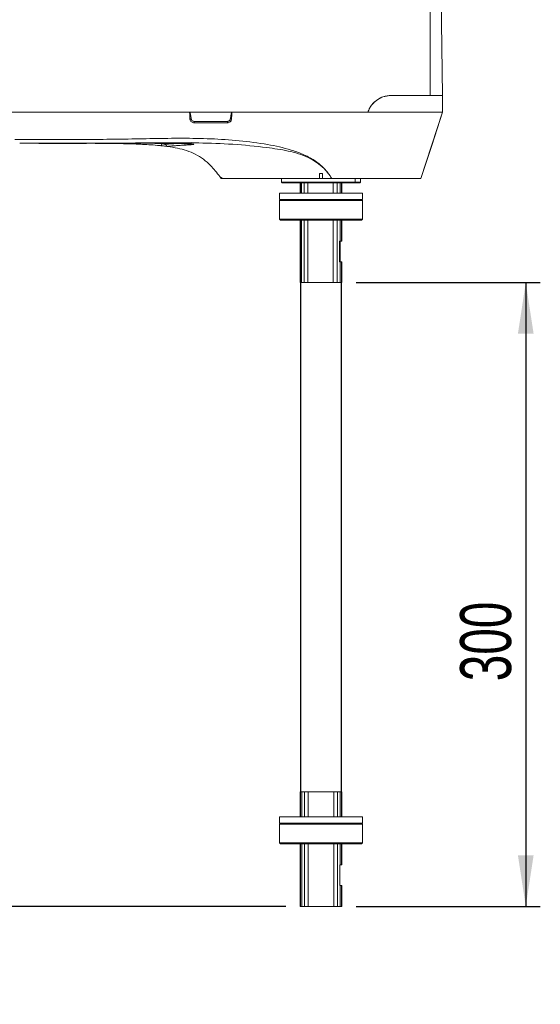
# Paper-space layout '图纸2' of a CAD drawing. Header units: millimetres. Extents: x 94 to 220, y 40 to 188.
# Tile 4 of 5: x 184 to 220, y 40 to 108. Entities that reach past the tile are written whole.
import ezdxf

# ---------------------------------------------------------------- set-up
doc = ezdxf.new("R2010")
doc.units = ezdxf.units.MM
doc.layers.add('图框', color=7, linetype='Continuous')
doc.styles.add('SLDTEXTSTYLE0', font='TXT', dxfattribs={"width": 0.7})
doc.dimstyles.new('SLDDIMSTYLE5', dxfattribs={"dimtxt": 3.5, "dimasz": 3.5, "dimexe": 0, "dimexo": 0.0625, "dimgap": 0.875, "dimtad": 2, "dimlfac": 7, "dimrnd": 1e-09, "dimzin": 12, "dimdsep": 46, "dimtxsty": 'SLDTEXTSTYLE0', "dimsah": 1, "dimcen": 0.09, "dimadec": 0, "dimazin": 3, "dimtfac": 1, "dimtofl": 0, "dimtmove": 0, "dimatfit": 3, "dimfxl": 0, "dimfrac": 2, "dimtolj": 1, "dimtzin": 12, "dimarcsym": 0})
doc.dimstyles.new('SLDDIMSTYLE6', dxfattribs={"dimtxt": 3.5, "dimasz": 3.5, "dimexe": 0, "dimexo": 0.0625, "dimgap": 0.875, "dimtad": 2, "dimlfac": 7, "dimrnd": 1e-09, "dimzin": 12, "dimdsep": 46, "dimtxsty": 'SLDTEXTSTYLE0', "dimsah": 1, "dimcen": 0.09, "dimadec": 0, "dimazin": 3, "dimtfac": 1, "dimtmove": 0, "dimatfit": 0, "dimfxl": 0, "dimfrac": 2, "dimtolj": 1, "dimtzin": 12, "dimarcsym": 0})

# ---------------------------------------------------------------- blocks, each defined once
blk = doc.blocks.new('*D11')
at = {"layer": '图框', "color": 7}
for p, q in [((207.279, 89.967), (219.941, 89.967)), ((218.941, 89.967), (218.941, 47.11)), ((207.287, 47.11), (219.941, 47.11))]:
    blk.add_line(p, q, dxfattribs=at)
for points in [[(218.941, 89.967), (218.403, 86.467), (219.48, 86.467)], [(218.941, 47.11), (219.48, 50.61), (218.403, 50.61)]]:
    blk.add_solid(points, dxfattribs=at)
at = {"layer": '图框', "color": 7, "insert": (214.429, 62.578, 0.014), "char_height": 3.5, "attachment_point": 1, "rotation": 90, "style": 'SLDTEXTSTYLE0'}
blk.add_mtext('300', dxfattribs=at)
blk = doc.blocks.new('*D12')
at = {"layer": '图框', "color": 7}
for p, q in [((179.292, 67.11), (179.292, 73.841)), ((127.333, 67.11), (180.292, 67.11)), ((179.292, 67.11), (179.292, 47.11)), ((202.457, 47.11), (178.292, 47.11)), ((179.292, 47.11), (179.292, 40.379))]:
    blk.add_line(p, q, dxfattribs=at)
for points in [[(179.292, 67.11), (179.831, 70.61), (178.754, 70.61)], [(179.292, 47.11), (178.754, 43.61), (179.831, 43.61)]]:
    blk.add_solid(points, dxfattribs=at)
at = {"layer": '图框', "color": 7, "insert": (174.781, 51.56, 0.014), "char_height": 3.5, "attachment_point": 1, "rotation": 90, "style": 'SLDTEXTSTYLE0'}
blk.add_mtext('140', dxfattribs=at)

psp = doc.layouts.new('图纸2')

# ---------------------------------------------------------------- linework, layer by layer
at = {"color": 7, "linetype": 'Continuous', "lineweight": 15}
for p, q in [((212.3745, 102.8244), (212.3745, 111.7828)), ((213.2174, 102.8244), (213.0861, 111.7828)), ((209.7023, 102.8244), (213.2289, 102.8244)), ((213.2289, 101.6816), (213.2289, 102.8244)), ((208.0861, 101.6816), (213.2289, 101.6816)), ((213.2289, 101.6816), (211.729, 97.1103)), ((184.1595, 99.5387), (184.2683, 99.5386)), ((204.9789, 97.4674), (204.7647, 97.4674)), ((204.7647, 97.4674), (204.7647, 97.1103)), ((204.9789, 97.1103), (204.9789, 97.4674)), ((197.9138, 97.2501), (198.0147, 97.1103)), ((202.1575, 97.1103), (202.1575, 96.8673)), ((202.1575, 96.8673), (202.2004, 96.8244)), ((207.2225, 96.8673), (202.1575, 96.8673)), ((207.1853, 96.8244), (202.2004, 96.8244)), ((203.4432, 96.8244), (203.4432, 96.1102)), ((203.4506, 96.1102), (203.4506, 96.8244)), ((203.5309, 96.8244), (203.5309, 96.1102)), ((203.7132, 96.1102), (203.7132, 96.8244)), ((203.9569, 96.8244), (203.9569, 96.1102)), ((204.7647, 97.1103), (204.9789, 97.1103)), ((204.9789, 97.1103), (205.6045, 97.1103)), ((205.6045, 97.1103), (205.607, 97.1103)), ((205.7076, 96.1102), (205.7076, 96.8244)), ((205.969, 96.8244), (205.969, 96.1102)), ((206.1749, 96.1102), (206.1749, 96.8244)), ((206.2794, 96.8244), (206.2794, 96.1102)), ((206.3004, 96.1102), (206.3004, 96.8244)), ((207.1853, 96.8244), (207.2225, 96.8673)), ((207.5432, 96.8244), (207.1853, 96.8244)), ((207.5861, 96.8673), (207.2225, 96.8673)), ((207.5432, 96.8244), (207.5861, 96.8673)), ((207.5861, 96.8673), (207.5861, 97.1103)), ((202.0147, 96.1102), (202.0147, 95.6816)), ((202.0147, 96.1102), (207.7186, 96.1102)), ((207.7186, 95.6816), (207.7186, 96.1102)), ((207.7186, 96.1102), (207.7286, 96.1102)), ((207.7286, 96.1102), (207.7286, 95.6816)), ((202.0861, 95.6816), (202.0147, 95.6102)), ((202.0147, 95.6816), (207.7186, 95.6816)), ((202.0147, 95.6102), (202.0147, 94.3244)), ((202.0147, 95.6102), (207.7214, 95.6102)), ((207.7214, 95.6102), (207.65, 95.6816)), ((207.6575, 95.6816), (207.7289, 95.6102)), ((207.7286, 95.6816), (207.7186, 95.6816)), ((207.7214, 94.3244), (207.7214, 95.6102)), ((207.7289, 95.6102), (207.7289, 94.3244)), ((202.0147, 94.3244), (202.0861, 94.253)), ((202.0147, 94.3244), (207.7214, 94.3244)), ((207.65, 94.253), (202.0861, 94.253)), ((203.4432, 94.253), (203.4432, 89.9673)), ((203.4506, 89.9673), (203.4506, 94.253)), ((203.5309, 94.253), (203.5309, 89.9673)), ((203.7132, 89.9673), (203.7132, 94.253)), ((203.9569, 94.253), (203.9569, 89.9673)), ((205.7076, 89.9673), (205.7076, 94.253)), ((205.969, 94.253), (205.969, 89.9673)), ((206.1749, 92.8244), (206.1749, 94.253)), ((206.2794, 94.253), (206.2794, 92.8244)), ((206.3004, 92.8244), (206.3004, 94.253)), ((207.65, 94.253), (207.7214, 94.3244)), ((207.6575, 94.253), (207.65, 94.253)), ((207.7289, 94.3244), (207.6575, 94.253)), ((206.1349, 92.8244), (206.1749, 92.8244)), ((206.1349, 91.3959), (206.1349, 92.8244)), ((206.1405, 91.3959), (206.1405, 92.8244)), ((206.1749, 92.8244), (206.2794, 92.8244)), ((206.1786, 92.8244), (206.1786, 91.3959)), ((206.2794, 92.8244), (206.3004, 92.8244)), ((206.1749, 91.3959), (206.1349, 91.3959)), ((206.1749, 89.9673), (206.1749, 91.3959)), ((206.2794, 91.3959), (206.1749, 91.3959)), ((206.2794, 91.3959), (206.2794, 89.9673)), ((206.3004, 91.3959), (206.2794, 91.3959)), ((206.3004, 89.9673), (206.3004, 91.3959)), ((203.4432, 89.9673), (203.4506, 89.9673)), ((203.5309, 89.9673), (203.4506, 89.9673)), ((203.5309, 89.9673), (203.7132, 89.9673)), ((203.7132, 89.9673), (203.9569, 89.9673)), ((203.9569, 89.9673), (205.7076, 89.9673)), ((205.7076, 89.9673), (205.969, 89.9673)), ((205.969, 89.9673), (206.1749, 89.9673)), ((206.1749, 89.9673), (206.2794, 89.9673)), ((206.2794, 89.9673), (206.3004, 89.9673)), ((203.4432, 54.9673), (203.4432, 53.253)), ((203.4565, 54.9673), (203.4432, 54.9673)), ((203.4565, 53.253), (203.4565, 54.9673)), ((203.4565, 54.9673), (203.549, 54.9673)), ((203.549, 54.9673), (203.549, 53.253)), ((203.7433, 54.9673), (203.549, 54.9673)), ((203.7433, 53.253), (203.7433, 54.9673)), ((203.7433, 54.9673), (203.9959, 54.9673)), ((203.9959, 54.9673), (203.9959, 53.253)), ((205.7477, 54.9673), (203.9959, 54.9673)), ((205.7477, 53.253), (205.7477, 54.9673)), ((205.7477, 54.9673), (206.0004, 54.9673)), ((206.0004, 54.9673), (206.0004, 53.253)), ((206.1946, 54.9673), (206.0004, 54.9673)), ((206.1946, 53.253), (206.1946, 54.9673)), ((206.1946, 54.9673), (206.2871, 54.9673)), ((206.2871, 54.9673), (206.2871, 53.253)), ((206.3004, 54.9673), (206.2871, 54.9673)), ((206.3004, 53.253), (206.3004, 54.9673)), ((202.0147, 53.253), (202.0147, 52.8244)), ((202.0147, 53.253), (207.7254, 53.253)), ((202.0861, 52.8244), (202.0147, 52.753)), ((202.0147, 52.8244), (207.7254, 52.8244)), ((207.7269, 52.753), (207.6555, 52.8244)), ((207.7254, 52.8244), (207.7254, 53.253)), ((202.0147, 52.753), (202.0147, 51.4673)), ((202.0147, 52.753), (207.7269, 52.753)), ((207.7269, 51.4673), (207.7269, 52.753)), ((202.0147, 51.4673), (202.0861, 51.3959)), ((202.0147, 51.4673), (207.7269, 51.4673)), ((207.6555, 51.3959), (207.7269, 51.4673)), ((207.6555, 51.3959), (202.0861, 51.3959)), ((203.4432, 51.3959), (203.4432, 47.1102)), ((203.4565, 47.1102), (203.4565, 51.3959)), ((203.549, 51.3959), (203.549, 47.1102)), ((203.7433, 47.1102), (203.7433, 51.3959)), ((203.9959, 51.3959), (203.9959, 47.1102)), ((205.7477, 47.1102), (205.7477, 51.3959)), ((206.0004, 51.3959), (206.0004, 47.1102)), ((206.1946, 49.9673), (206.1946, 51.3959)), ((206.2871, 51.3959), (206.2871, 49.9673)), ((206.3004, 49.9673), (206.3004, 51.3959)), ((206.1575, 49.9673), (206.1946, 49.9673)), ((206.1575, 48.5387), (206.1575, 49.9673)), ((206.1946, 49.9673), (206.2871, 49.9673)), ((206.2871, 49.9673), (206.3004, 49.9673)), ((206.1946, 48.5387), (206.1575, 48.5387)), ((206.1946, 47.1102), (206.1946, 48.5387)), ((206.2871, 48.5387), (206.1946, 48.5387)), ((206.2871, 48.5387), (206.2871, 47.1102)), ((206.3004, 48.5387), (206.2871, 48.5387)), ((206.3004, 47.1102), (206.3004, 48.5387)), ((203.4432, 47.1102), (203.4565, 47.1102)), ((203.549, 47.1102), (203.4565, 47.1102)), ((203.549, 47.1102), (203.7433, 47.1102)), ((203.7433, 47.1102), (203.9959, 47.1102)), ((203.9959, 47.1102), (205.7477, 47.1102)), ((205.7477, 47.1102), (206.0004, 47.1102)), ((206.0004, 47.1102), (206.1946, 47.1102)), ((206.1946, 47.1102), (206.2871, 47.1102)), ((206.2871, 47.1102), (206.3004, 47.1102))]:
    psp.add_line(p, q, dxfattribs=at)
at = {"color": 8, "linetype": 'Continuous', "lineweight": 15}
for p, q in [((188.4046, 99.538), (188.3094, 99.538)), ((193.573, 99.5338), (193.9199, 99.5085)), ((194.2043, 99.5265), (194.2058, 99.4636)), ((207.2225, 96.8673), (207.2225, 97.1103))]:
    psp.add_line(p, q, dxfattribs=at)
at = {"color": 7, "linetype": 'Continuous', "lineweight": 15, "flags": 128}
for points in [[(195.8583, 101.2184), (195.8435, 101.5014), (195.834, 101.6816)], [(198.7493, 101.6816), (198.7404, 101.5128), (198.725, 101.2185)], [(211.729, 97.1103), (212.4789, 99.3959), (213.2289, 101.6816)]]:
    psp.add_lwpolyline(points, dxfattribs=at)
at = {"color": 7, "linetype": 'Continuous', "lineweight": 15}
for centre, radius, start, end in [((195.9647, 99.3388), 1.8826, 90.602335, 93.240812), ((198.3874, 100.9491), 2.2447, 177.570243, 180.015998), ((200.1104, 100.949), 1.6696, 176.721003, 180.017521), ((198.6322, 99.3957), 1.8251, 87.084156, 89.716599), ((181.2085, 100.8299), 12.7799, 353.441104, 354.064869), ((194.3486, 99.4674), 0.1429, 181.494735, 262.218562)]:
    psp.add_arc(centre, radius, start, end, dxfattribs=at)
at = {"color": 8, "linetype": 'Continuous', "lineweight": 15}
psp.add_arc((196.0685, 99.5605), 0.1157, 218.600639, 261.729307, dxfattribs=at)
at = {"color": 7, "linetype": 'Continuous', "lineweight": 15}
for points, knots in [([(208.0861, 101.6816), (208.1663, 101.8535), (208.3266, 102.1973), (208.7543, 102.5701), (209.2317, 102.7896), (209.5524, 102.8133), (209.7023, 102.8244)], [0, 0, 0, 0, 0.2560691, 0.5120207, 0.7718946, 1, 1, 1, 1]), ([(209.7023, 102.8244), (209.6064, 102.8198), (209.4145, 102.8104), (209.1242, 102.7332), (208.8446, 102.6048), (208.5928, 102.4292), (208.381, 102.2139), (208.2046, 101.9677), (208.1263, 101.7787), (208.0861, 101.6816)], [0, 0, 0, 0, 0.1467363, 0.2933868, 0.440782, 0.5881105, 0.7228306, 0.8575341, 1, 1, 1, 1]), ([(209.7023, 102.8244), (209.8849, 102.8244), (210.2502, 102.8244), (210.7633, 102.8244), (211.2454, 102.8244), (211.6778, 102.8244), (212.06, 102.8244), (212.2693, 102.8244), (212.3745, 102.8244)], [0, 0, 0, 0, 0.1656985, 0.33139636, 0.50330422, 0.67521215, 0.83691948, 1, 1, 1, 1]), ([(213.2168, 102.8244), (213.2123, 102.8244), (213.2032, 102.8244), (213.1036, 102.8244), (212.9143, 102.8244), (212.6397, 102.8244), (212.4629, 102.8244), (212.3745, 102.8244)], [0, 0, 0, 0, 0.1655382, 0.3349156, 0.6626699, 0.83134, 1, 1, 1, 1]), ([(208.0861, 101.6816), (207.3094, 101.6816), (205.7554, 101.6816), (203.3831, 101.6816), (200.9965, 101.6816), (198.5992, 101.6816), (196.2001, 101.6816), (192.5278, 101.6816), (187.5814, 101.6816), (181.3569, 101.6816), (176.0276, 101.6816), (171.5938, 101.6816), (168.4834, 101.6816), (165.8025, 101.6816), (163.921, 101.6816), (162.4118, 101.6816), (161.2799, 101.6816), (160.1709, 101.6816), (159.1356, 101.6816), (158.1967, 101.6816), (157.4381, 101.6816), (156.831, 101.6816), (156.5419, 101.6816), (156.3974, 101.6816)], [0, 0, 0, 0, 0.04513923, 0.09031026, 0.13560412, 0.18100425, 0.22642056, 0.27172348, 0.3893627, 0.50701343, 0.62466282, 0.69154377, 0.75842064, 0.80102859, 0.84363041, 0.86528257, 0.88701909, 0.90865031, 0.93015818, 0.9499826, 0.96978655, 0.9848968, 1, 1, 1, 1]), ([(195.834, 101.6816), (194.4102, 101.6816), (191.5627, 101.6816), (187.0976, 101.6816), (182.4401, 101.6816), (177.8707, 101.6816), (173.5814, 101.6816), (170.0633, 101.6816), (167.037, 101.6816), (165.0066, 101.6816), (163.4795, 101.6816), (162.4559, 101.6816), (161.4401, 101.6816), (160.4445, 101.6816), (159.4933, 101.6816), (158.9084, 101.6816), (158.6238, 101.6816)], [0, 0, 0, 0, 0.1141997, 0.2283983, 0.3579446, 0.4874927, 0.5946013, 0.7017077, 0.7694441, 0.8371741, 0.8645971, 0.8921482, 0.9196336, 0.946963, 0.9741992, 1, 1, 1, 1]), ([(195.9449, 101.2213), (195.9315, 101.3151), (195.915, 101.43), (195.8875, 101.5574), (195.8761, 101.6013), (195.867, 101.6305), (195.8596, 101.6499), (195.853, 101.6638), (195.8474, 101.6729), (195.8417, 101.6787), (195.8377, 101.6812), (195.8349, 101.6815), (195.834, 101.6816)], [0, 0, 0, 0, 0.5918631, 0.7250513, 0.8146544, 0.8751256, 0.9161353, 0.944166, 0.9711192, 0.9827543, 0.99451, 1, 1, 1, 1]), ([(198.7493, 101.6816), (198.2053, 101.6816), (197.2339, 101.6816), (196.2618, 101.6816), (195.834, 101.6816)], [0, 0, 0, 0, 0.5599825, 1, 1, 1, 1]), ([(198.7493, 101.6816), (198.7481, 101.6815), (198.7454, 101.6811), (198.7405, 101.6779), (198.7302, 101.6657), (198.7075, 101.6099), (198.6746, 101.4594), (198.6548, 101.3178), (198.6412, 101.2208)], [0, 0, 0, 0, 0.0071433, 0.0168567, 0.0358066, 0.1067036, 0.3877745, 1, 1, 1, 1]), ([(213.2289, 101.6816), (213.2109, 101.6816), (213.1746, 101.6816), (212.8788, 101.6816), (212.4159, 101.6816), (211.7764, 101.6816), (210.9895, 101.6816), (210.0706, 101.6816), (209.1487, 101.6816), (208.2698, 101.6816), (207.4732, 101.6816), (206.0669, 101.6816), (204.0444, 101.6816), (201.4002, 101.6816), (199.6329, 101.6816), (198.7493, 101.6816)], [0, 0, 0, 0, 0.0612251, 0.1233329, 0.1854406, 0.247556, 0.3096712, 0.3717835, 0.4338955, 0.4782092, 0.5226776, 0.56715, 0.7113488, 0.8556764, 1, 1, 1, 1]), ([(196.1427, 100.9484), (196.1106, 100.9516), (196.0465, 100.9579), (195.9612, 101.0071), (195.8967, 101.0795), (195.8649, 101.1549), (195.8599, 101.2026), (195.8583, 101.2184)], [0, 0, 0, 0, 0.2220268, 0.444061, 0.6665498, 0.8893933, 1, 1, 1, 1]), ([(196.1447, 101.0442), (196.1205, 101.0468), (196.074, 101.0518), (196.0137, 101.0889), (195.9692, 101.141), (195.9501, 101.1889), (195.9457, 101.2164), (195.9449, 101.2213)], [0, 0, 0, 0, 0.2489371, 0.4790527, 0.7120429, 0.9486818, 1, 1, 1, 1]), ([(198.4408, 100.9485), (198.3463, 100.9485), (197.8738, 100.9485), (197.1078, 100.9484), (196.4361, 100.9484), (196.1427, 100.9484)], [0, 0, 0, 0, 0.1234185, 0.617107, 1, 1, 1, 1]), ([(198.4435, 101.0445), (198.349, 101.0445), (197.8765, 101.0442), (197.1102, 101.0435), (196.4383, 101.044), (196.1447, 101.0442)], [0, 0, 0, 0, 0.1233844, 0.6169206, 1, 1, 1, 1]), ([(198.725, 101.2185), (198.7202, 101.1867), (198.7106, 101.1233), (198.6574, 101.0407), (198.5822, 100.9801), (198.5052, 100.9518), (198.4572, 100.9493), (198.4408, 100.9485)], [0, 0, 0, 0, 0.22180176, 0.44356559, 0.66483154, 0.88591563, 1, 1, 1, 1]), ([(198.6412, 101.2208), (198.6356, 101.1972), (198.6248, 101.1508), (198.5803, 101.0944), (198.5225, 101.0568), (198.4739, 101.0451), (198.4476, 101.0446), (198.4435, 101.0445)], [0, 0, 0, 0, 0.2501698, 0.4906599, 0.7260711, 0.9578068, 1, 1, 1, 1]), ([(183.814, 99.8066), (183.9047, 99.8066), (185.7676, 99.8068), (188.288, 99.7932), (191.3759, 99.823), (193.3503, 99.8693), (195.3244, 99.8934), (197.2941, 99.8619), (199.2549, 99.7366), (200.8262, 99.5306), (202.0094, 99.2995), (202.8113, 99.089), (203.4813, 98.8496), (204.086, 98.5674), (204.5751, 98.2679), (204.9151, 97.9799), (205.1589, 97.7327), (205.3244, 97.5387), (205.4928, 97.301), (205.5723, 97.1682), (205.607, 97.1103)], [0, 0, 0, 0, 0.0120329, 0.2471155, 0.3343316, 0.421769, 0.5091791, 0.5963698, 0.6832994, 0.7701769, 0.8070349, 0.8439115, 0.8806907, 0.9018685, 0.9330072, 0.9570437, 0.9611798, 0.9793778, 0.9909995, 1, 1, 1, 1]), ([(191.83, 99.5573), (191.8031, 99.5571), (190.9916, 99.5488), (188.4345, 99.5286), (185.9035, 99.5346), (184.1575, 99.5387)], [0, 0, 0, 0, 0.0105448, 0.3174241, 1, 1, 1, 1]), ([(193.9048, 99.3702), (193.81, 99.3797), (193.3361, 99.4276), (192.0994, 99.5013), (190.1937, 99.5356), (187.4199, 99.5399), (185.4082, 99.5391), (184.1591, 99.5386)], [0, 0, 0, 0, 0.0293044, 0.1465513, 0.3810335, 0.6156684, 1, 1, 1, 1]), ([(197.9138, 97.2501), (197.7095, 97.5128), (197.3711, 97.9477), (196.7937, 98.4576), (196.239, 98.8047), (195.6327, 99.0496), (194.9961, 99.212), (194.3476, 99.3192), (193.3336, 99.4334), (191.9555, 99.5029), (190.2151, 99.5325), (189.0316, 99.5377), (188.4283, 99.538), (188.4046, 99.538)], [0, 0, 0, 0, 0.097535, 0.1614932, 0.2251769, 0.2887937, 0.3527347, 0.4177842, 0.4817216, 0.6523893, 0.8227734, 0.9930448, 1, 1, 1, 1]), ([(190.7694, 99.5382), (191.0684, 99.5381), (192.0425, 99.5379), (193.6911, 99.5395), (195.0407, 99.5171), (195.7156, 99.5058)], [0, 0, 0, 0, 0.1812686, 0.5906162, 1, 1, 1, 1]), ([(193.9199, 99.5085), (193.9523, 99.5029), (194.0171, 99.4917), (194.1034, 99.4765), (194.1683, 99.4659), (194.1989, 99.4624), (194.2042, 99.4634), (194.2058, 99.4636)], [0, 0, 0, 0, 0.2292362, 0.4578765, 0.6842361, 0.9073129, 1, 1, 1, 1]), ([(194.2058, 99.4636), (194.2355, 99.4676), (194.295, 99.4757), (194.4785, 99.4924), (194.7328, 99.5105), (195.0645, 99.5317), (195.4615, 99.5559), (195.7818, 99.5747), (195.9425, 99.5842)], [0, 0, 0, 0, 0.1640428, 0.3280862, 0.4968968, 0.6657077, 0.8322543, 1, 1, 1, 1]), ([(195.7156, 99.5058), (195.7284, 99.5054), (195.7892, 99.5034), (195.8954, 99.4982), (196.0127, 99.4885), (196.094, 99.4763), (196.1295, 99.4636), (196.1194, 99.4521), (196.0744, 99.448), (196.0518, 99.4459)], [0, 0, 0, 0, 0.0430826, 0.2037626, 0.3638123, 0.5230769, 0.6817525, 0.840505, 1, 1, 1, 1]), ([(195.722, 99.5051), (195.7411, 99.5046), (195.8053, 99.5027), (195.9077, 99.497), (196.0057, 99.4882), (196.0553, 99.4811), (196.073, 99.4765), (196.071, 99.4772), (196.0707, 99.4773)], [0, 0, 0, 0, 0.113083, 0.38048, 0.6438403, 0.8583008, 0.9729045, 1, 1, 1, 1]), ([(194.3293, 99.3258), (194.3269, 99.3257), (194.3189, 99.3253), (194.2737, 99.3292), (194.1776, 99.3399), (194.0494, 99.3545), (193.9529, 99.3649), (193.9048, 99.3702)], [0, 0, 0, 0, 0.0936485, 0.3188356, 0.5458315, 0.7732386, 1, 1, 1, 1]), ([(196.0518, 99.4459), (195.8935, 99.4366), (195.5758, 99.4178), (195.1857, 99.3939), (194.8612, 99.3731), (194.6084, 99.3551), (194.4211, 99.3382), (194.3599, 99.3299), (194.3293, 99.3258)], [0, 0, 0, 0, 0.16652, 0.3342539, 0.498295, 0.662336, 0.8311683, 1, 1, 1, 1]), ([(197.9195, 97.2424), (197.9422, 97.221), (197.9879, 97.1781), (198.1069, 97.1329), (198.1667, 97.1103)], [0, 0, 0, 0, 0.4977401, 1, 1, 1, 1]), ([(198.0147, 97.1103), (198.0322, 97.1103), (198.0587, 97.1103), (198.2236, 97.1103), (198.4462, 97.1103), (198.763, 97.1103), (199.1638, 97.1103), (199.6193, 97.1103), (200.1517, 97.1103), (200.7481, 97.1103), (201.3839, 97.1103), (202.0729, 97.1103), (202.7979, 97.1103), (203.4018, 97.1103), (204.0587, 97.1103), (204.5285, 97.1103), (204.7647, 97.1103)], [0, 0, 0, 0, 0.1068585, 0.1618864, 0.2169146, 0.3237732, 0.3788016, 0.4338295, 0.540673, 0.5956928, 0.6507125, 0.7576185, 0.8126733, 0.8677287, 0.9335133, 1, 1, 1, 1]), ([(205.607, 97.1103), (205.9573, 97.1103), (206.6837, 97.1103), (207.5611, 97.1103), (208.2484, 97.1103), (208.9033, 97.1103), (209.5043, 97.1103), (210.0367, 97.1103), (210.5198, 97.1103), (210.925, 97.1103), (211.2429, 97.1103), (211.4835, 97.1103), (211.685, 97.1103), (211.7142, 97.1103), (211.729, 97.1103)], [0, 0, 0, 0, 0.1058655, 0.2194436, 0.2779332, 0.3364226, 0.4500012, 0.5084906, 0.5669797, 0.6805578, 0.7390466, 0.7975358, 0.8976528, 1, 1, 1, 1])]:
    psp.add_open_spline(points, degree=3, knots=knots, dxfattribs=at)
at = {"color": 8, "linetype": 'Continuous', "lineweight": 15}
psp.add_open_spline([(205.6045, 97.1103), (205.5269, 97.2331), (205.3717, 97.4787), (205.0314, 97.8619), (204.5774, 98.2371), (203.981, 98.5774), (203.3178, 98.8331), (202.6055, 99.0179), (201.8787, 99.1466), (200.6147, 99.3193), (198.8088, 99.4909), (196.4587, 99.5793), (194.1318, 99.5865), (192.5885, 99.5669), (191.83, 99.5573)], degree=3, knots=[0, 0, 0, 0, 0.0301839, 0.0603721, 0.1063282, 0.152349, 0.2029565, 0.2538264, 0.3049617, 0.3559318, 0.5180836, 0.6803539, 0.8429072, 1, 1, 1, 1], dxfattribs=at)
at = {"layer": '图框', "color": 7}
for p, q in [((203.4506, 89.9673), (203.4565, 54.9673)), ((206.2871, 54.9673), (206.2794, 89.9673))]:
    psp.add_line(p, q, dxfattribs=at)

# ---------------------------------------------------------------- dimensions: what is measured, and where the dimension line sits
for base, p1, p2, dimstyle, picture, middle in [((218.9412, 47.1102), (206.2794, 89.9673), (206.2871, 47.1102), 'SLDDIMSTYLE5', '*D11', (218.9412, 67.7601)), ((179.2924, 47.1102), (126.3331, 67.1102), (203.4565, 47.1102), 'SLDDIMSTYLE6', '*D12', (179.2924, 56.7415))]:
    dim = psp.add_linear_dim(base=base, p1=p1, p2=p2, angle=90, dimstyle=dimstyle, dxfattribs=at)
    dim.commit()
    dim.dimension.update_dxf_attribs({"geometry": picture, "text_midpoint": middle, "dimtype": 160})

doc.saveas('drawing.dxf')
